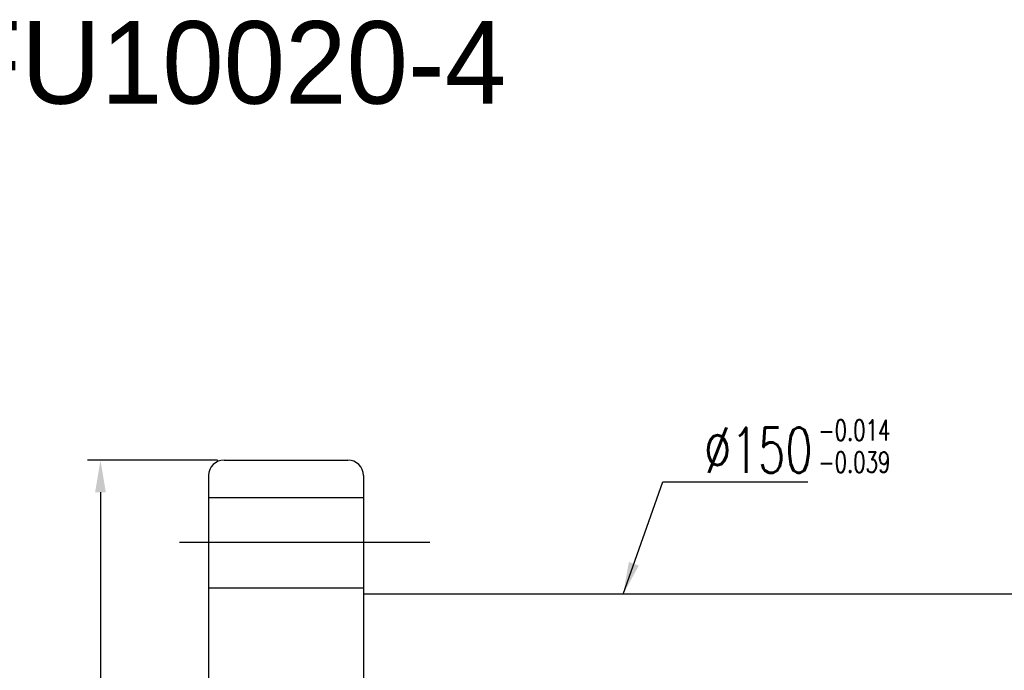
# Model space of a CAD drawing. Extents: x 2 to 648, y 171 to 495.
# Tile 54 of 55: x 267 to 457, y 369 to 495. Entities that reach past the tile are written whole.
import ezdxf

# ---------------------------------------------------------------- set-up
doc = ezdxf.new("R2010")
doc.units = 0
doc.header["$MEASUREMENT"] = 0
doc.header["$PDMODE"] = 1
doc.layers.get('0').update_dxf_attribs({"linetype": 'CONTINUOUS'})
doc.layers.get('DEFPOINTS').update_dxf_attribs({"linetype": 'CONTINUOUS'})
doc.layers.add('DIM', color=4, linetype='CONTINUOUS')
doc.styles.add('CHN', font='SIMPLEX.shx', dxfattribs={"width": 0.7, "bigfont": 'CHINESET.shx'})
doc.styles.add('DIM-7', font='SIMPLEX.shx', dxfattribs={"width": 0.7, "bigfont": 'chineset.shx'})
doc.dimstyles.get("Standard").update_dxf_attribs({"dimscale": 2.5, "dimtxt": 3.5, "dimasz": 2.5, "dimexe": 1, "dimexo": 0.5, "dimgap": 0.7, "dimtad": 1, "dimdec": 4, "dimdsep": 46, "dimtxsty": 'CHN', "dimcen": 0.09, "dimclrd": 256, "dimclre": 256, "dimclrt": 256, "dimadec": 0, "dimazin": 0, "dimtp": 1, "dimtm": 1, "dimtfac": 0.6, "dimtdec": 4, "dimtix": 1, "dimtmove": 0, "dimatfit": 3, "dimfxl": 1, "dimtvp": 0.85, "dimtolj": 1, "dimarcsym": 0})

# ---------------------------------------------------------------- blocks, each defined once
blk = doc.blocks.new('*D10')
at = {"lineweight": -2, "transparency": 16777216}
for p, q in [((304.96, 410.02), (279.75, 410.02)), ((282.25, 403.77), (282.25, 214.27)), ((304.96, 208.02), (279.75, 208.02))]:
    blk.add_line(p, q, dxfattribs=at)
at = {"transparency": 16777216}
for points in [[(281.21, 403.77), (283.29, 403.77), (282.25, 410.02)], [(281.21, 214.27), (283.29, 214.27), (282.25, 208.02)]]:
    blk.add_solid(points, dxfattribs=at)
at = {"layer": 'DEFPOINTS', "color": 0, "transparency": 16777216}
for p in [(306.21, 410.02), (282.25, 208.02), (306.21, 208.02)]:
    blk.add_point(p, dxfattribs=at)
at = {"transparency": 16777216, "insert": (276.13, 309.02), "char_height": 8.75, "attachment_point": 5, "rotation": 90, "style": 'CHN'}
blk.add_mtext('\\A1;%%C202', dxfattribs=at)

msp = doc.modelspace()

# ---------------------------------------------------------------- linework, layer by layer
at = {"ltscale": 10}
for p, q in [((306.20705, 410.01741), (330.20705, 410.01741)), ((303.20705, 407.01741), (303.20705, 211.01741)), ((333.20705, 407.01741), (333.20705, 211.01741)), ((639.20705, 384.01741), (333.20705, 384.01741))]:
    msp.add_line(p, q, dxfattribs=at)
at = {"ltscale": 25}
for p, q in [((303.20705, 402.76741), (333.20705, 402.76741)), ((303.20705, 385.26741), (333.20705, 385.26741))]:
    msp.add_line(p, q, dxfattribs=at)
at = {"ltscale": 3}
msp.add_line((346.06977, 394.01741), (297.57825, 394.01741), dxfattribs=at)
at = {"ltscale": 10}
for centre, start, end in [((306.20705, 407.01741), 90, 180), ((330.20705, 407.01741), 0, 90)]:
    msp.add_arc(centre, 3, start, end, dxfattribs=at)

# ---------------------------------------------------------------- texts
at = {"style": 'CHN', "width": 0.7}
for s, p in [('-0.014', (421.39396, 413.80994)), ('-0.039', (421.39396, 407.63852))]:
    msp.add_text(s, height=4, dxfattribs=at).set_placement(p)
at = {"insert": (399.21224, 411.94081), "char_height": 8.75, "attachment_point": 4, "style": 'DIM-7'}
msp.add_mtext('%%c150', dxfattribs=at)
at = {"layer": 'DIM', "color": 7}
msp.add_text('DFU10020-4', height=16, dxfattribs=at).set_placement((238.36795, 479.1016))

# ---------------------------------------------------------------- dimensions: what is measured, and where the dimension line sits
dim = msp.add_linear_dim(base=(282.25312, 208.01741), p1=(306.20705, 410.01741), p2=(306.20705, 208.01741), angle=90, text='%%C<>', dimstyle='STANDARD', override={"dimscale": 2.5, "dimtxt": 3.5, "dimasz": 2.5, "dimgap": 0.7, "dimdec": 4, "dimtdec": 4})
dim.commit()
dim.dimension.update_dxf_attribs({"geometry": '*D10', "text_midpoint": (276.12812, 309.01741)})

# ---------------------------------------------------------------- leaders
at = {"annotation_type": 0, "has_hookline": 1, "hookline_direction": 0, "text_width": 20.125}
msp.add_leader([(383.53531, 384.01741), (391.21224, 405.81581), (397.46224, 405.81581)], dimstyle='STANDARD', override={"dimscale": 2.5, "dimtxt": 3.5, "dimasz": 2.5, "dimgap": 0.7, "dimdec": 4, "dimtdec": 4}, dxfattribs=at)

doc.saveas('drawing.dxf')
